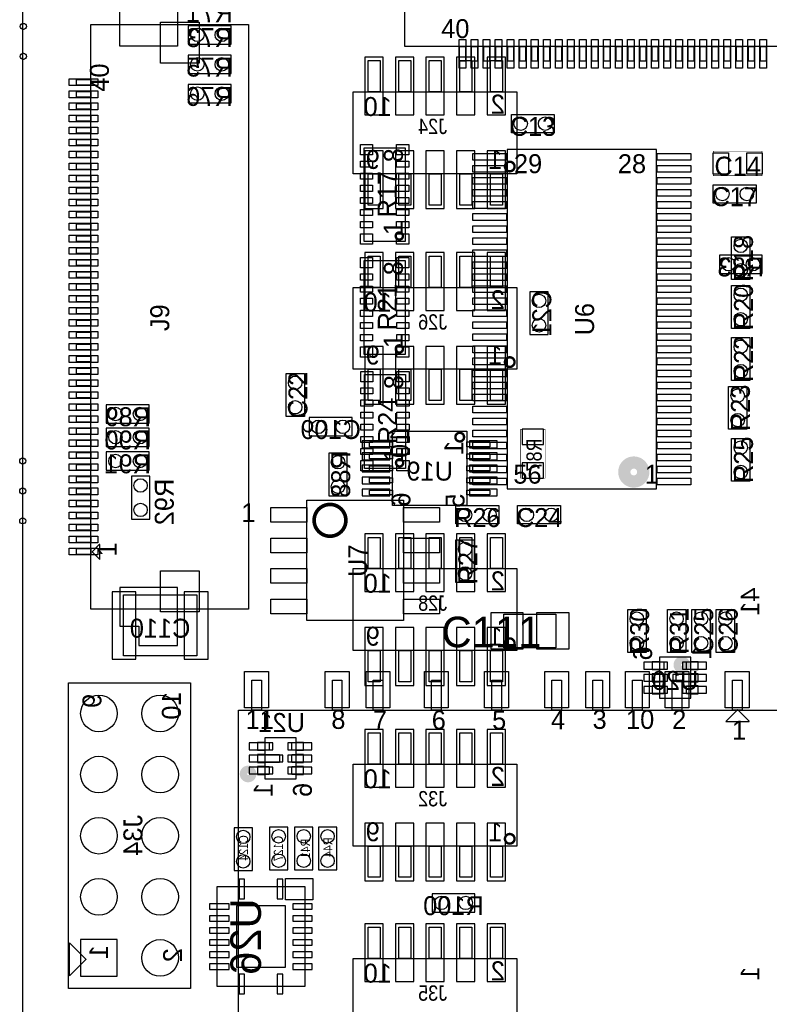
# Model space of a CAD drawing. Extents: x -51 to 4884, y -309 to 4232.
# Tile 2 of 7: x -5 to 1222, y 784 to 2395. Entities that reach past the tile are written whole.
import ezdxf
from ezdxf.enums import TextEntityAlignment as Align

# ---------------------------------------------------------------- set-up
doc = ezdxf.new("R2010")
doc.units = 0
for name, color, linetype in [('BG_OUTLINE', 2, 'CONTINUOUS'), ('PG_ASSEMBLY_BOTTOM', 3, 'CONTINUOUS'), ('PG_ASSEMBLY_TOP', 4, 'CONTINUOUS'), ('PIN_BOTTOM', 6, 'CONTINUOUS'), ('PIN_TOP', 5, 'CONTINUOUS'), ('RD_ASSEMBLY_BOTTOM', 7, 'CONTINUOUS'), ('RD_ASSEMBLY_TOP', 8, 'CONTINUOUS')]:
    doc.layers.add(name, color=color, linetype=linetype)

msp = doc.modelspace()

# ---------------------------------------------------------------- linework, layer by layer
at = {"layer": 'BG_OUTLINE'}
msp.add_lwpolyline([(0, 0), (4724.41, 0), (4724.41, 4133.86), (0, 4133.86)], close=True, dxfattribs=at)
at = {"layer": 'PG_ASSEMBLY_BOTTOM'}
for points in [[(341.04, 2385.33), (271.04, 2385.33), (271.04, 2355.33), (341.04, 2355.33)], [(341.02, 2337.02), (271.02, 2337.02), (271.02, 2307.02), (341.02, 2307.02)], [(585.04, 2276.93), (565.35, 2276.93), (565.35, 2328.11), (585.04, 2328.11)], [(635.04, 2276.93), (615.35, 2276.93), (615.35, 2328.11), (635.04, 2328.11)], [(685.04, 2276.93), (665.35, 2276.93), (665.35, 2328.11), (685.04, 2328.11)], [(735.04, 2276.93), (715.35, 2276.93), (715.35, 2328.11), (735.04, 2328.11)], [(785.04, 2276.93), (765.35, 2276.93), (765.35, 2328.11), (785.04, 2328.11)], [(271.02, 2259.02), (341.02, 2259.02), (341.02, 2289.02), (271.02, 2289.02)], [(808.86, 2143.07), (541.14, 2143.07), (541.14, 2276.93), (808.86, 2276.93)], [(585.04, 2091.89), (565.35, 2091.89), (565.35, 2143.07), (585.04, 2143.07)], [(635.04, 2091.89), (615.35, 2091.89), (615.35, 2143.07), (635.04, 2143.07)], [(685.04, 2091.89), (665.35, 2091.89), (665.35, 2143.07), (685.04, 2143.07)], [(735.04, 2091.89), (715.35, 2091.89), (715.35, 2143.07), (735.04, 2143.07)], [(785.04, 2091.89), (765.35, 2091.89), (765.35, 2143.07), (785.04, 2143.07)], [(585.04, 1956.93), (565.35, 1956.93), (565.35, 2008.11), (585.04, 2008.11)], [(635.04, 1956.93), (615.35, 1956.93), (615.35, 2008.11), (635.04, 2008.11)], [(685.04, 1956.93), (665.35, 1956.93), (665.35, 2008.11), (685.04, 2008.11)], [(735.04, 1956.93), (715.35, 1956.93), (715.35, 2008.11), (735.04, 2008.11)], [(785.04, 1956.93), (765.35, 1956.93), (765.35, 2008.11), (785.04, 2008.11)], [(1210, 2010), (1140, 2010), (1140, 1980), (1210, 1980)], [(808.86, 1823.07), (541.14, 1823.07), (541.14, 1956.93), (808.86, 1956.93)], [(860, 1880), (860, 1950), (830, 1950), (830, 1880)], [(585.04, 1771.89), (565.35, 1771.89), (565.35, 1823.07), (585.04, 1823.07)], [(635.04, 1771.89), (615.35, 1771.89), (615.35, 1823.07), (635.04, 1823.07)], [(685.04, 1771.89), (665.35, 1771.89), (665.35, 1823.07), (685.04, 1823.07)], [(735.04, 1771.89), (715.35, 1771.89), (715.35, 1823.07), (735.04, 1823.07)], [(785.04, 1771.89), (765.35, 1771.89), (765.35, 1823.07), (785.04, 1823.07)], [(207, 1765), (137, 1765), (137, 1735), (207, 1735)], [(469, 1714), (539, 1714), (539, 1744), (469, 1744)], [(207, 1727), (137, 1727), (137, 1697), (207, 1697)], [(727.02, 1722.02), (727.02, 1599.98), (604.98, 1599.98), (604.98, 1722.02)], [(604.98, 1704.31), (604.98, 1696.43), (567.57, 1696.43), (567.57, 1704.31)], [(764.43, 1704.31), (764.43, 1696.43), (727.02, 1696.43), (727.02, 1704.31)], [(136.98, 1657.98), (206.98, 1657.98), (206.98, 1687.98), (136.98, 1687.98)], [(531, 1616), (531, 1686), (501, 1686), (501, 1616)], [(604.98, 1684.62), (604.98, 1676.75), (567.57, 1676.75), (567.57, 1684.62)], [(764.43, 1684.62), (764.43, 1676.75), (727.02, 1676.75), (727.02, 1684.62)], [(604.98, 1664.94), (604.98, 1657.06), (567.57, 1657.06), (567.57, 1664.94)], [(764.43, 1664.94), (764.43, 1657.06), (727.02, 1657.06), (727.02, 1664.94)], [(208, 1578), (208, 1648), (178, 1648), (178, 1578)], [(604.98, 1645.25), (604.98, 1637.38), (567.57, 1637.38), (567.57, 1645.25)], [(764.43, 1645.25), (764.43, 1637.38), (727.02, 1637.38), (727.02, 1645.25)], [(604.98, 1625.57), (604.98, 1617.69), (567.57, 1617.69), (567.57, 1625.57)], [(764.43, 1625.57), (764.43, 1617.69), (727.02, 1617.69), (727.02, 1625.57)], [(585.04, 1496.93), (565.35, 1496.93), (565.35, 1548.11), (585.04, 1548.11)], [(635.04, 1496.93), (615.35, 1496.93), (615.35, 1548.11), (635.04, 1548.11)], [(685.04, 1496.93), (665.35, 1496.93), (665.35, 1548.11), (685.04, 1548.11)], [(735.04, 1496.93), (715.35, 1496.93), (715.35, 1548.11), (735.04, 1548.11)], [(785.04, 1496.93), (765.35, 1496.93), (765.35, 1548.11), (785.04, 1548.11)], [(808.86, 1363.07), (541.14, 1363.07), (541.14, 1496.93), (808.86, 1496.93)], [(285.02, 1354.02), (165.02, 1354.02), (165.02, 1454.02), (285.02, 1454.02)], [(585.04, 1311.89), (565.35, 1311.89), (565.35, 1363.07), (585.04, 1363.07)], [(635.04, 1311.89), (615.35, 1311.89), (615.35, 1363.07), (635.04, 1363.07)], [(685.04, 1311.89), (665.35, 1311.89), (665.35, 1363.07), (685.04, 1363.07)], [(735.04, 1311.89), (715.35, 1311.89), (715.35, 1363.07), (735.04, 1363.07)], [(785.04, 1311.89), (765.35, 1311.89), (765.35, 1363.07), (785.04, 1363.07)], [(1042, 1352), (1042, 1285), (1093.2, 1285), (1093.2, 1352)], [(75, 810), (75, 1310), (275, 1310), (275, 810)], [(585.04, 1176.93), (565.35, 1176.93), (565.35, 1228.11), (585.04, 1228.11)], [(635.04, 1176.93), (615.35, 1176.93), (615.35, 1228.11), (635.04, 1228.11)], [(685.04, 1176.93), (665.35, 1176.93), (665.35, 1228.11), (685.04, 1228.11)], [(735.04, 1176.93), (715.35, 1176.93), (715.35, 1228.11), (735.04, 1228.11)], [(785.04, 1176.93), (765.35, 1176.93), (765.35, 1228.11), (785.04, 1228.11)], [(447.4, 1153), (447.4, 1220), (396.2, 1220), (396.2, 1153)], [(808.86, 1043.07), (541.14, 1043.07), (541.14, 1176.93), (808.86, 1176.93)], [(346, 1073), (346, 1003), (376, 1003), (376, 1073)], [(404, 1074), (404, 1004), (434, 1004), (434, 1074)], [(475, 1004), (475, 1074), (445, 1074), (445, 1004)], [(484, 1074), (484, 1004), (514, 1004), (514, 1074)], [(585.04, 991.89), (565.35, 991.89), (565.35, 1043.07), (585.04, 1043.07)], [(635.04, 991.89), (615.35, 991.89), (615.35, 1043.07), (635.04, 1043.07)], [(685.04, 991.89), (665.35, 991.89), (665.35, 1043.07), (685.04, 1043.07)], [(735.04, 991.89), (715.35, 991.89), (715.35, 1043.07), (735.04, 1043.07)], [(785.04, 991.89), (765.35, 991.89), (765.35, 1043.07), (785.04, 1043.07)], [(430, 990), (475, 990), (475, 955), (430, 955)], [(461.85, 976.69), (461.85, 813.31), (318.15, 813.31), (318.15, 976.69)], [(670, 935), (740, 935), (740, 965), (670, 965)], [(585.04, 858.93), (565.35, 858.93), (565.35, 910.11), (585.04, 910.11)], [(635.04, 858.93), (615.35, 858.93), (615.35, 910.11), (635.04, 910.11)], [(685.04, 858.93), (665.35, 858.93), (665.35, 910.11), (685.04, 910.11)], [(735.04, 858.93), (715.35, 858.93), (715.35, 910.11), (735.04, 910.11)], [(785.04, 858.93), (765.35, 858.93), (765.35, 910.11), (785.04, 910.11)], [(76.74, 830.95), (76.74, 884.73), (103.3, 858.17), (103.3, 857.51)], [(808.86, 725.07), (541.14, 725.07), (541.14, 858.93), (808.86, 858.93)]]:
    msp.add_lwpolyline(points, close=True, dxfattribs=at)
for points, const_width in [([(804.92, 2154.88, 1), (789.17, 2154.88, 1)], 3.94), ([(804.92, 1834.88, 1), (789.17, 1834.88, 1)], 3.94), ([(722.3, 1712.18, 1), (708.13, 1712.18, 1)], 3.94), ([(804.92, 1374.88, 1), (789.17, 1374.88, 1)], 3.94), ([(1085.6, 1336.5, 1), (1071.6, 1342.5, 1)], 12), ([(376.62, 1161, 1), (361.38, 1161, 1)], 12), ([(804.92, 1054.88, 1), (789.17, 1054.88, 1)], 3.94)]:
    msp.add_lwpolyline(points, format="xyb", close=True, dxfattribs=dict(at, const_width=const_width))
at = {"layer": 'PG_ASSEMBLY_BOTTOM', "const_width": 1}
msp.add_lwpolyline([(815, 1725), (815, 1645), (855, 1645), (855, 1725)], close=True, dxfattribs=at)
at = {"layer": 'PG_ASSEMBLY_BOTTOM'}
for points in [[(1042, 1344.68), (1049, 1344.68), (1049, 1331.68), (1042, 1331.68)], [(1093.2, 1331.68), (1086.2, 1331.68), (1086.2, 1344.68), (1093.2, 1344.68)], [(1042, 1325), (1049, 1325), (1049, 1312), (1042, 1312)], [(1093.2, 1312), (1069.2, 1312), (1069.2, 1325), (1093.2, 1325)], [(1042, 1305.32), (1049, 1305.32), (1049, 1292.32), (1042, 1292.32)], [(1093.2, 1292.32), (1086.2, 1292.32), (1086.2, 1305.32), (1093.2, 1305.32)], [(396.2, 1212.68), (403.2, 1212.68), (403.2, 1199.68), (396.2, 1199.68)], [(447.4, 1199.68), (440.4, 1199.68), (440.4, 1212.68), (447.4, 1212.68)], [(396.2, 1193), (420.2, 1193), (420.2, 1180), (396.2, 1180)], [(447.4, 1180), (440.4, 1180), (440.4, 1193), (447.4, 1193)], [(396.2, 1173.32), (403.2, 1173.32), (403.2, 1160.32), (396.2, 1160.32)], [(447.4, 1160.32), (440.4, 1160.32), (440.4, 1173.32), (447.4, 1173.32)]]:
    msp.add_lwpolyline(points, dxfattribs=at)
at = {"layer": 'PG_ASSEMBLY_TOP'}
for points in [[(1581.97, 2609.01), (1581.97, 2351.13), (625.27, 2351.13), (625.27, 2609.01)], [(369.59, 1430.51), (111.71, 1430.51), (111.71, 2387.21), (369.59, 2387.21)], [(724.49, 2351.13), (724.49, 2327.51), (715.04, 2327.51), (715.04, 2351.13)], [(744.17, 2351.13), (744.17, 2327.51), (734.72, 2327.51), (734.72, 2351.13)], [(763.86, 2351.13), (763.86, 2327.51), (754.41, 2327.51), (754.41, 2351.13)], [(783.54, 2351.13), (783.54, 2327.51), (774.09, 2327.51), (774.09, 2351.13)], [(803.23, 2351.13), (803.23, 2327.51), (793.78, 2327.51), (793.78, 2351.13)], [(822.91, 2351.13), (822.91, 2327.51), (813.46, 2327.51), (813.46, 2351.13)], [(842.6, 2351.13), (842.6, 2327.51), (833.15, 2327.51), (833.15, 2351.13)], [(862.28, 2351.13), (862.28, 2327.51), (852.83, 2327.51), (852.83, 2351.13)], [(881.97, 2351.13), (881.97, 2327.51), (872.52, 2327.51), (872.52, 2351.13)], [(901.65, 2351.13), (901.65, 2327.51), (892.2, 2327.51), (892.2, 2351.13)], [(921.34, 2351.13), (921.34, 2327.51), (911.89, 2327.51), (911.89, 2351.13)], [(941.02, 2351.13), (941.02, 2327.51), (931.57, 2327.51), (931.57, 2351.13)], [(960.71, 2351.13), (960.71, 2327.51), (951.26, 2327.51), (951.26, 2351.13)], [(980.39, 2351.13), (980.39, 2327.51), (970.94, 2327.51), (970.94, 2351.13)], [(1000.08, 2351.13), (1000.08, 2327.51), (990.63, 2327.51), (990.63, 2351.13)], [(1019.76, 2351.13), (1019.76, 2327.51), (1010.31, 2327.51), (1010.31, 2351.13)], [(1039.45, 2351.13), (1039.45, 2327.51), (1030, 2327.51), (1030, 2351.13)], [(1059.13, 2351.13), (1059.13, 2327.51), (1049.68, 2327.51), (1049.68, 2351.13)], [(1078.82, 2351.13), (1078.82, 2327.51), (1069.37, 2327.51), (1069.37, 2351.13)], [(1098.5, 2351.13), (1098.5, 2327.51), (1089.05, 2327.51), (1089.05, 2351.13)], [(1118.19, 2351.13), (1118.19, 2327.51), (1108.74, 2327.51), (1108.74, 2351.13)], [(1137.87, 2351.13), (1137.87, 2327.51), (1128.42, 2327.51), (1128.42, 2351.13)], [(1157.56, 2351.13), (1157.56, 2327.51), (1148.11, 2327.51), (1148.11, 2351.13)], [(1177.24, 2351.13), (1177.24, 2327.51), (1167.79, 2327.51), (1167.79, 2351.13)], [(1196.93, 2351.13), (1196.93, 2327.51), (1187.48, 2327.51), (1187.48, 2351.13)], [(1216.61, 2351.13), (1216.61, 2327.51), (1207.16, 2327.51), (1207.16, 2351.13)], [(111.71, 2287.99), (88.09, 2287.99), (88.09, 2297.44), (111.71, 2297.44)], [(111.71, 2268.31), (88.09, 2268.31), (88.09, 2277.76), (111.71, 2277.76)], [(111.71, 2248.62), (88.09, 2248.62), (88.09, 2258.07), (111.71, 2258.07)], [(870, 2210), (800, 2210), (800, 2240), (870, 2240)], [(111.71, 2228.94), (88.09, 2228.94), (88.09, 2238.39), (111.71, 2238.39)], [(111.71, 2209.25), (88.09, 2209.25), (88.09, 2218.7), (111.71, 2218.7)], [(111.71, 2189.57), (88.09, 2189.57), (88.09, 2199.02), (111.71, 2199.02)], [(111.71, 2169.88), (88.09, 2169.88), (88.09, 2179.33), (111.71, 2179.33)], [(625.8, 2032.14), (558.88, 2032.14), (558.88, 2185.68), (625.8, 2185.68)], [(1037.05, 2182.55), (792.95, 2182.55), (792.95, 1627.45), (1037.05, 1627.45)], [(111.71, 2150.2), (88.09, 2150.2), (88.09, 2159.65), (111.71, 2159.65)], [(111.71, 2130.51), (88.09, 2130.51), (88.09, 2139.96), (111.71, 2139.96)], [(111.71, 2110.83), (88.09, 2110.83), (88.09, 2120.28), (111.71, 2120.28)], [(1200, 2095), (1130, 2095), (1130, 2125), (1200, 2125)], [(111.71, 2091.14), (88.09, 2091.14), (88.09, 2100.59), (111.71, 2100.59)], [(111.71, 2071.46), (88.09, 2071.46), (88.09, 2080.91), (111.71, 2080.91)], [(111.71, 2051.77), (88.09, 2051.77), (88.09, 2061.22), (111.71, 2061.22)], [(111.71, 2032.09), (88.09, 2032.09), (88.09, 2041.54), (111.71, 2041.54)], [(1190, 2040), (1190, 1970), (1160, 1970), (1160, 2040)], [(111.71, 2012.4), (88.09, 2012.4), (88.09, 2021.85), (111.71, 2021.85)], [(111.71, 1992.72), (88.09, 1992.72), (88.09, 2002.17), (111.71, 2002.17)], [(625.86, 1847.37), (558.94, 1847.37), (558.94, 2000.91), (625.86, 2000.91)], [(111.71, 1973.03), (88.09, 1973.03), (88.09, 1982.48), (111.71, 1982.48)], [(111.71, 1953.35), (88.09, 1953.35), (88.09, 1962.8), (111.71, 1962.8)], [(1190, 1960), (1190, 1890), (1160, 1890), (1160, 1960)], [(111.71, 1933.66), (88.09, 1933.66), (88.09, 1943.11), (111.71, 1943.11)], [(111.71, 1913.98), (88.09, 1913.98), (88.09, 1923.43), (111.71, 1923.43)], [(111.71, 1894.29), (88.09, 1894.29), (88.09, 1903.74), (111.71, 1903.74)], [(111.71, 1874.61), (88.09, 1874.61), (88.09, 1884.06), (111.71, 1884.06)], [(1190, 1875), (1190, 1805), (1160, 1805), (1160, 1875)], [(111.71, 1854.92), (88.09, 1854.92), (88.09, 1864.37), (111.71, 1864.37)], [(111.71, 1835.24), (88.09, 1835.24), (88.09, 1844.69), (111.71, 1844.69)], [(111.71, 1815.55), (88.09, 1815.55), (88.09, 1825), (111.71, 1825)], [(111.71, 1795.87), (88.09, 1795.87), (88.09, 1805.32), (111.71, 1805.32)], [(461, 1816), (461, 1746), (431, 1746), (431, 1816)], [(626.34, 1661.01), (559.42, 1661.01), (559.42, 1814.55), (626.34, 1814.55)], [(1185, 1795), (1185, 1725), (1155, 1725), (1155, 1795)], [(111.71, 1776.18), (88.09, 1776.18), (88.09, 1785.63), (111.71, 1785.63)], [(111.71, 1756.5), (88.09, 1756.5), (88.09, 1765.95), (111.71, 1765.95)], [(111.71, 1736.81), (88.09, 1736.81), (88.09, 1746.26), (111.71, 1746.26)], [(111.71, 1717.13), (88.09, 1717.13), (88.09, 1726.58), (111.71, 1726.58)], [(1190, 1710), (1190, 1640), (1160, 1640), (1160, 1710)], [(111.71, 1697.44), (88.09, 1697.44), (88.09, 1706.89), (111.71, 1706.89)], [(111.71, 1677.76), (88.09, 1677.76), (88.09, 1687.21), (111.71, 1687.21)], [(111.71, 1658.07), (88.09, 1658.07), (88.09, 1667.52), (111.71, 1667.52)], [(111.71, 1638.39), (88.09, 1638.39), (88.09, 1647.84), (111.71, 1647.84)], [(111.71, 1618.7), (88.09, 1618.7), (88.09, 1628.15), (111.71, 1628.15)], [(111.71, 1599.02), (88.09, 1599.02), (88.09, 1608.47), (111.71, 1608.47)], [(465, 1412), (465, 1609), (623, 1609), (623, 1412)], [(779, 1570), (709, 1570), (709, 1600), (779, 1600)], [(880, 1570), (810, 1570), (810, 1600), (880, 1600)], [(111.71, 1579.33), (88.09, 1579.33), (88.09, 1588.78), (111.71, 1588.78)], [(111.71, 1559.65), (88.09, 1559.65), (88.09, 1569.1), (111.71, 1569.1)], [(111.71, 1539.96), (88.09, 1539.96), (88.09, 1549.41), (111.71, 1549.41)], [(126.28, 1512.01), (126.28, 1536.42), (125.49, 1536.42), (113.68, 1524.61)], [(739, 1544), (739, 1474), (709, 1474), (709, 1544)], [(111.71, 1520.28), (88.09, 1520.28), (88.09, 1529.73), (111.71, 1529.73)], [(872.5, 1367.5), (787.5, 1367.5), (787.5, 1422.5), (872.5, 1422.5)], [(990, 1360), (990, 1430), (1020, 1430), (1020, 1360)], [(1055, 1360), (1055, 1430), (1085, 1430), (1085, 1360)], [(1095, 1360), (1095, 1430), (1125, 1430), (1125, 1360)], [(1135, 1360), (1135, 1430), (1165, 1430), (1165, 1360)], [(374.93, 1265.47), (374.93, 1314.68), (390.68, 1314.68), (390.68, 1265.47)], [(506.82, 1265.47), (506.82, 1314.68), (522.57, 1314.68), (522.57, 1265.47)], [(573.75, 1265.47), (573.75, 1314.68), (589.49, 1314.68), (589.49, 1265.47)], [(669.22, 1265.47), (669.22, 1314.68), (684.97, 1314.68), (684.97, 1265.47)], [(767.64, 1265.47), (767.64, 1314.68), (783.39, 1314.68), (783.39, 1265.47)], [(866.07, 1265.47), (866.07, 1314.68), (881.82, 1314.68), (881.82, 1265.47)], [(933, 1265.47), (933, 1314.68), (948.75, 1314.68), (948.75, 1265.47)], [(997.96, 1265.47), (997.96, 1314.68), (1013.71, 1314.68), (1013.71, 1265.47)], [(1062.92, 1265.47), (1062.92, 1314.68), (1078.67, 1314.68), (1078.67, 1265.47)], [(1161.35, 1265.47), (1161.35, 1314.68), (1177.09, 1314.68), (1177.09, 1265.47)], [(353.27, 123.74), (353.27, 1265.47), (1475.32, 1265.47), (1475.32, 123.74)], [(1150.44, 1246.73), (1188.59, 1246.73), (1188.59, 1247.6), (1170.36, 1265.83), (1169.53, 1265.83)]]:
    msp.add_lwpolyline(points, close=True, dxfattribs=at)
at = {"layer": 'PG_ASSEMBLY_TOP', "const_width": 1}
msp.add_lwpolyline([(1210, 2140), (1130, 2140), (1130, 2180), (1210, 2180)], close=True, dxfattribs=at)
at = {"layer": 'PG_ASSEMBLY_TOP'}
for points, const_width in [([(611.63, 2044.74, 1), (621.08, 2037.65, 1)], 3.94), ([(611.69, 1859.97, 1), (621.14, 1852.88, 1)], 3.94), ([(612.17, 1673.61, 1), (621.62, 1666.52, 1)], 3.94), ([(996, 1670, 1), (1004, 1640, 1)], 20), ([(529, 1576, 1), (477, 1576, 1)], 6)]:
    msp.add_lwpolyline(points, format="xyb", close=True, dxfattribs=dict(at, const_width=const_width))
at = {"layer": 'PIN_BOTTOM'}
for points in [[(590, 2239.52), (590, 2334.02), (560, 2334.02), (560, 2239.52)], [(640, 2239.52), (640, 2334.02), (610, 2334.02), (610, 2239.52)], [(690, 2239.52), (690, 2334.02), (660, 2334.02), (660, 2239.52)], [(740, 2239.52), (740, 2334.02), (710, 2334.02), (710, 2239.52)], [(790, 2239.52), (790, 2334.02), (760, 2334.02), (760, 2239.52)], [(590, 2085.98), (590, 2180.48), (560, 2180.48), (560, 2085.98)], [(640, 2085.98), (640, 2180.48), (610, 2180.48), (610, 2085.98)], [(690, 2085.98), (690, 2180.48), (660, 2180.48), (660, 2085.98)], [(740, 2085.98), (740, 2180.48), (710, 2180.48), (710, 2085.98)], [(790, 2085.98), (790, 2180.48), (760, 2180.48), (760, 2085.98)], [(590, 1919.52), (590, 2014.02), (560, 2014.02), (560, 1919.52)], [(640, 1919.52), (640, 2014.02), (610, 2014.02), (610, 1919.52)], [(690, 1919.52), (690, 2014.02), (660, 2014.02), (660, 1919.52)], [(740, 1919.52), (740, 2014.02), (710, 2014.02), (710, 1919.52)], [(790, 1919.52), (790, 2014.02), (760, 2014.02), (760, 1919.52)], [(590, 1765.98), (590, 1860.48), (560, 1860.48), (560, 1765.98)], [(640, 1765.98), (640, 1860.48), (610, 1860.48), (610, 1765.98)], [(690, 1765.98), (690, 1860.48), (660, 1860.48), (660, 1765.98)], [(740, 1765.98), (740, 1860.48), (710, 1860.48), (710, 1765.98)], [(790, 1765.98), (790, 1860.48), (760, 1860.48), (760, 1765.98)], [(817.5, 1700), (852.5, 1700), (852.5, 1725), (817.5, 1725)], [(600.63, 1705.87), (555.63, 1705.87), (555.63, 1694.87), (600.63, 1694.87)], [(776.37, 1705.87), (731.37, 1705.87), (731.37, 1694.87), (776.37, 1694.87)], [(600.63, 1686.19), (555.63, 1686.19), (555.63, 1675.19), (600.63, 1675.19)], [(776.37, 1686.19), (731.37, 1686.19), (731.37, 1675.19), (776.37, 1675.19)], [(600.63, 1666.5), (555.63, 1666.5), (555.63, 1655.5), (600.63, 1655.5)], [(776.37, 1666.5), (731.37, 1666.5), (731.37, 1655.5), (776.37, 1655.5)], [(817.5, 1645), (852.5, 1645), (852.5, 1670), (817.5, 1670)], [(600.63, 1646.81), (555.63, 1646.81), (555.63, 1635.81), (600.63, 1635.81)], [(776.37, 1646.81), (731.37, 1646.81), (731.37, 1635.81), (776.37, 1635.81)], [(600.63, 1627.13), (555.63, 1627.13), (555.63, 1616.13), (600.63, 1616.13)], [(776.37, 1627.13), (731.37, 1627.13), (731.37, 1616.13), (776.37, 1616.13)], [(590, 1459.52), (590, 1554.02), (560, 1554.02), (560, 1459.52)], [(640, 1459.52), (640, 1554.02), (610, 1554.02), (610, 1459.52)], [(690, 1459.52), (690, 1554.02), (660, 1554.02), (660, 1459.52)], [(740, 1459.52), (740, 1554.02), (710, 1554.02), (710, 1459.52)], [(790, 1459.52), (790, 1554.02), (760, 1554.02), (760, 1459.52)], [(185.52, 1349.02), (185.52, 1459.02), (146.52, 1459.02), (146.52, 1349.02)], [(303.52, 1349.02), (303.52, 1459.02), (264.52, 1459.02), (264.52, 1349.02)], [(590, 1305.98), (590, 1400.48), (560, 1400.48), (560, 1305.98)], [(640, 1305.98), (640, 1400.48), (610, 1400.48), (610, 1305.98)], [(690, 1305.98), (690, 1400.48), (660, 1400.48), (660, 1305.98)], [(740, 1305.98), (740, 1400.48), (710, 1400.48), (710, 1305.98)], [(790, 1305.98), (790, 1400.48), (760, 1400.48), (760, 1305.98)], [(1055.4, 1343.68), (1016.4, 1343.68), (1016.4, 1332.68), (1055.4, 1332.68)], [(1118.8, 1343.68), (1079.8, 1343.68), (1079.8, 1332.68), (1118.8, 1332.68)], [(1055.4, 1324), (1016.4, 1324), (1016.4, 1313), (1055.4, 1313)], [(1118.8, 1324), (1063.8, 1324), (1063.8, 1313), (1118.8, 1313)], [(1055.4, 1304.32), (1016.4, 1304.32), (1016.4, 1293.32), (1055.4, 1293.32)], [(1118.8, 1304.32), (1079.8, 1304.32), (1079.8, 1293.32), (1118.8, 1293.32)], [(590, 1139.52), (590, 1234.02), (560, 1234.02), (560, 1139.52)], [(640, 1139.52), (640, 1234.02), (610, 1234.02), (610, 1139.52)], [(690, 1139.52), (690, 1234.02), (660, 1234.02), (660, 1139.52)], [(740, 1139.52), (740, 1234.02), (710, 1234.02), (710, 1139.52)], [(790, 1139.52), (790, 1234.02), (760, 1234.02), (760, 1139.52)], [(370.6, 1200.68), (409.6, 1200.68), (409.6, 1211.68), (370.6, 1211.68)], [(434, 1200.68), (473, 1200.68), (473, 1211.68), (434, 1211.68)], [(370.6, 1181), (425.6, 1181), (425.6, 1192), (370.6, 1192)], [(434, 1181), (473, 1181), (473, 1192), (434, 1192)], [(370.6, 1161.32), (409.6, 1161.32), (409.6, 1172.32), (370.6, 1172.32)], [(434, 1161.32), (473, 1161.32), (473, 1172.32), (434, 1172.32)], [(590, 985.98), (590, 1080.48), (560, 1080.48), (560, 985.98)], [(640, 985.98), (640, 1080.48), (610, 1080.48), (610, 985.98)], [(690, 985.98), (690, 1080.48), (660, 1080.48), (660, 985.98)], [(740, 985.98), (740, 1080.48), (710, 1080.48), (710, 985.98)], [(790, 985.98), (790, 1080.48), (760, 1080.48), (760, 985.98)], [(363.25, 988.76), (354.25, 988.76), (354.25, 956.76), (363.25, 956.76)], [(425.75, 988.76), (416.75, 988.76), (416.75, 956.76), (425.75, 956.76)], [(338.09, 939.71), (338.09, 948.71), (306.09, 948.71), (306.09, 939.71)], [(430, 945), (350, 945), (350, 845), (430, 845)], [(473.91, 939.71), (473.91, 948.71), (441.91, 948.71), (441.91, 939.71)], [(338.09, 920.03), (338.09, 929.03), (306.09, 929.03), (306.09, 920.03)], [(473.91, 920.03), (473.91, 929.03), (441.91, 929.03), (441.91, 920.03)], [(338.09, 900.34), (338.09, 909.34), (306.09, 909.34), (306.09, 900.34)], [(473.91, 900.34), (473.91, 909.34), (441.91, 909.34), (441.91, 900.34)], [(590, 821.52), (590, 916.02), (560, 916.02), (560, 821.52)], [(640, 821.52), (640, 916.02), (610, 916.02), (610, 821.52)], [(690, 821.52), (690, 916.02), (660, 916.02), (660, 821.52)], [(740, 821.52), (740, 916.02), (710, 916.02), (710, 821.52)], [(790, 821.52), (790, 916.02), (760, 916.02), (760, 821.52)], [(95, 830), (155, 830), (155, 890), (95, 890)], [(338.09, 880.66), (338.09, 889.66), (306.09, 889.66), (306.09, 880.66)], [(473.91, 880.66), (473.91, 889.66), (441.91, 889.66), (441.91, 880.66)], [(338.09, 860.97), (338.09, 869.97), (306.09, 869.97), (306.09, 860.97)], [(473.91, 860.97), (473.91, 869.97), (441.91, 869.97), (441.91, 860.97)], [(338.09, 841.29), (338.09, 850.29), (306.09, 850.29), (306.09, 841.29)], [(473.91, 841.29), (473.91, 850.29), (441.91, 850.29), (441.91, 841.29)], [(363.25, 833.24), (354.25, 833.24), (354.25, 801.24), (363.25, 801.24)], [(425.75, 833.24), (416.75, 833.24), (416.75, 801.24), (425.75, 801.24)]]:
    msp.add_lwpolyline(points, close=True, dxfattribs=at)
for centre, radius in [((1.3, 2384.14), 5), ((286.04, 2370.33), 11), ((326.04, 2370.33), 11), ((1.3, 2335.14), 5), ((286.02, 2322.02), 11), ((326.02, 2322.02), 11), ((286.02, 2274.02), 11), ((326.02, 2274.02), 11), ((1155, 1995), 11), ((1195, 1995), 11), ((845, 1935), 11), ((845, 1895), 11), ((152, 1750), 11), ((192, 1750), 11), ((484, 1729), 11), ((524, 1729), 11), ((152, 1712), 11), ((192, 1712), 11), ((0.3, 1673.14), 5), ((151.98, 1672.98), 11), ((191.98, 1672.98), 11), ((516, 1671), 11), ((193, 1633), 11), ((0.3, 1624.14), 5), ((516, 1631), 11), ((193, 1593), 11), ((0.3, 1575.14), 5), ((125, 1260), 30), ((225, 1260), 30), ((125, 1160), 30), ((225, 1160), 30), ((125, 1060), 30), ((225, 1060), 30), ((361, 1058), 11), ((419, 1059), 11), ((460, 1059), 11), ((499, 1059), 11), ((361, 1018), 11), ((419, 1019), 11), ((460, 1019), 11), ((499, 1019), 11), ((125, 960), 30), ((225, 960), 30), ((685, 950), 11), ((725, 950), 11), ((225, 860), 30)]:
    msp.add_circle(centre, radius, dxfattribs=at)
at = {"layer": 'PIN_TOP'}
for points in [[(158.96, 2351.78), (158.96, 2414.77), (190.45, 2414.77), (190.45, 2446.26), (253.44, 2446.26), (253.44, 2351.78)], [(288.88, 2324.18), (225.88, 2324.18), (225.88, 2391.18), (288.88, 2391.18)], [(725.26, 2362.82), (725.26, 2315.82), (714.26, 2315.82), (714.26, 2362.82)], [(744.95, 2362.82), (744.95, 2315.82), (733.95, 2315.82), (733.95, 2362.82)], [(764.63, 2362.82), (764.63, 2315.82), (753.63, 2315.82), (753.63, 2362.82)], [(784.32, 2362.82), (784.32, 2315.82), (773.32, 2315.82), (773.32, 2362.82)], [(804, 2362.82), (804, 2315.82), (793, 2315.82), (793, 2362.82)], [(823.69, 2362.82), (823.69, 2315.82), (812.69, 2315.82), (812.69, 2362.82)], [(843.37, 2362.82), (843.37, 2315.82), (832.37, 2315.82), (832.37, 2362.82)], [(863.06, 2362.82), (863.06, 2315.82), (852.06, 2315.82), (852.06, 2362.82)], [(882.74, 2362.82), (882.74, 2315.82), (871.74, 2315.82), (871.74, 2362.82)], [(902.43, 2362.82), (902.43, 2315.82), (891.43, 2315.82), (891.43, 2362.82)], [(922.11, 2362.82), (922.11, 2315.82), (911.11, 2315.82), (911.11, 2362.82)], [(941.8, 2362.82), (941.8, 2315.82), (930.8, 2315.82), (930.8, 2362.82)], [(961.48, 2362.82), (961.48, 2315.82), (950.48, 2315.82), (950.48, 2362.82)], [(981.17, 2362.82), (981.17, 2315.82), (970.17, 2315.82), (970.17, 2362.82)], [(1000.85, 2362.82), (1000.85, 2315.82), (989.85, 2315.82), (989.85, 2362.82)], [(1020.54, 2362.82), (1020.54, 2315.82), (1009.54, 2315.82), (1009.54, 2362.82)], [(1040.22, 2362.82), (1040.22, 2315.82), (1029.22, 2315.82), (1029.22, 2362.82)], [(1059.91, 2362.82), (1059.91, 2315.82), (1048.91, 2315.82), (1048.91, 2362.82)], [(1079.59, 2362.82), (1079.59, 2315.82), (1068.59, 2315.82), (1068.59, 2362.82)], [(1099.28, 2362.82), (1099.28, 2315.82), (1088.28, 2315.82), (1088.28, 2362.82)], [(1118.96, 2362.82), (1118.96, 2315.82), (1107.96, 2315.82), (1107.96, 2362.82)], [(1138.65, 2362.82), (1138.65, 2315.82), (1127.65, 2315.82), (1127.65, 2362.82)], [(1158.33, 2362.82), (1158.33, 2315.82), (1147.33, 2315.82), (1147.33, 2362.82)], [(1178.02, 2362.82), (1178.02, 2315.82), (1167.02, 2315.82), (1167.02, 2362.82)], [(1197.7, 2362.82), (1197.7, 2315.82), (1186.7, 2315.82), (1186.7, 2362.82)], [(1217.39, 2362.82), (1217.39, 2315.82), (1206.39, 2315.82), (1206.39, 2362.82)], [(123.4, 2287.22), (76.4, 2287.22), (76.4, 2298.22), (123.4, 2298.22)], [(123.4, 2267.53), (76.4, 2267.53), (76.4, 2278.53), (123.4, 2278.53)], [(123.4, 2247.85), (76.4, 2247.85), (76.4, 2258.85), (123.4, 2258.85)], [(123.4, 2228.16), (76.4, 2228.16), (76.4, 2239.16), (123.4, 2239.16)], [(123.4, 2208.48), (76.4, 2208.48), (76.4, 2219.48), (123.4, 2219.48)], [(123.4, 2188.79), (76.4, 2188.79), (76.4, 2199.79), (123.4, 2199.79)], [(123.4, 2169.11), (76.4, 2169.11), (76.4, 2180.11), (123.4, 2180.11)], [(572.65, 2173.76), (552.65, 2173.76), (552.65, 2190.76), (572.65, 2190.76)], [(612.03, 2190.76), (632.03, 2190.76), (632.03, 2173.76), (612.03, 2173.76)], [(791.5, 2176.18), (791.5, 2165.18), (736.5, 2165.18), (736.5, 2176.18)], [(1093.5, 2176.18), (1093.5, 2165.18), (1038.5, 2165.18), (1038.5, 2176.18)], [(1130, 2142.5), (1130, 2177.5), (1155, 2177.5), (1155, 2142.5)], [(1185, 2142.5), (1185, 2177.5), (1210, 2177.5), (1210, 2142.5)], [(123.4, 2149.42), (76.4, 2149.42), (76.4, 2160.42), (123.4, 2160.42)], [(572.65, 2153.91), (552.65, 2153.91), (552.65, 2163.91), (572.65, 2163.91)], [(632.03, 2153.91), (612.03, 2153.91), (612.03, 2163.91), (632.03, 2163.91)], [(572.65, 2134.07), (552.65, 2134.07), (552.65, 2144.07), (572.65, 2144.07)], [(632.03, 2134.07), (612.03, 2134.07), (612.03, 2144.07), (632.03, 2144.07)], [(791.5, 2156.5), (791.5, 2145.5), (736.5, 2145.5), (736.5, 2156.5)], [(1093.5, 2156.5), (1093.5, 2145.5), (1038.5, 2145.5), (1038.5, 2156.5)], [(123.4, 2129.74), (76.4, 2129.74), (76.4, 2140.74), (123.4, 2140.74)], [(791.5, 2136.82), (791.5, 2125.82), (736.5, 2125.82), (736.5, 2136.82)], [(1093.5, 2136.82), (1093.5, 2125.82), (1038.5, 2125.82), (1038.5, 2136.82)], [(123.4, 2110.05), (76.4, 2110.05), (76.4, 2121.05), (123.4, 2121.05)], [(572.65, 2114.23), (552.65, 2114.23), (552.65, 2124.23), (572.65, 2124.23)], [(632.03, 2114.23), (612.03, 2114.23), (612.03, 2124.23), (632.03, 2124.23)], [(791.5, 2117.14), (791.5, 2106.14), (736.5, 2106.14), (736.5, 2117.14)], [(1093.5, 2117.14), (1093.5, 2106.14), (1038.5, 2106.14), (1038.5, 2117.14)], [(123.4, 2090.37), (76.4, 2090.37), (76.4, 2101.37), (123.4, 2101.37)], [(572.65, 2094.39), (552.65, 2094.39), (552.65, 2104.39), (572.65, 2104.39)], [(632.03, 2094.39), (612.03, 2094.39), (612.03, 2104.39), (632.03, 2104.39)], [(791.5, 2097.46), (791.5, 2086.46), (736.5, 2086.46), (736.5, 2097.46)], [(1093.5, 2097.46), (1093.5, 2086.46), (1038.5, 2086.46), (1038.5, 2097.46)], [(123.4, 2070.68), (76.4, 2070.68), (76.4, 2081.68), (123.4, 2081.68)], [(572.65, 2074.54), (552.65, 2074.54), (552.65, 2084.54), (572.65, 2084.54)], [(632.03, 2074.54), (612.03, 2074.54), (612.03, 2084.54), (632.03, 2084.54)], [(572.65, 2054.7), (552.65, 2054.7), (552.65, 2064.7), (572.65, 2064.7)], [(632.03, 2054.7), (612.03, 2054.7), (612.03, 2064.7), (632.03, 2064.7)], [(791.5, 2077.78), (791.5, 2066.78), (736.5, 2066.78), (736.5, 2077.78)], [(1093.5, 2077.78), (1093.5, 2066.78), (1038.5, 2066.78), (1038.5, 2077.78)], [(123.4, 2051), (76.4, 2051), (76.4, 2062), (123.4, 2062)], [(791.5, 2058.1), (791.5, 2047.1), (736.5, 2047.1), (736.5, 2058.1)], [(1093.5, 2058.1), (1093.5, 2047.1), (1038.5, 2047.1), (1038.5, 2058.1)], [(123.4, 2031.31), (76.4, 2031.31), (76.4, 2042.31), (123.4, 2042.31)], [(572.65, 2027.86), (552.65, 2027.86), (552.65, 2044.86), (572.65, 2044.86)], [(612.03, 2044.86), (632.03, 2044.86), (632.03, 2027.86), (612.03, 2027.86)], [(791.5, 2038.42), (791.5, 2027.42), (736.5, 2027.42), (736.5, 2038.42)], [(1093.5, 2038.42), (1093.5, 2027.42), (1038.5, 2027.42), (1038.5, 2038.42)], [(123.4, 2011.63), (76.4, 2011.63), (76.4, 2022.63), (123.4, 2022.63)], [(791.5, 2018.74), (791.5, 2007.74), (736.5, 2007.74), (736.5, 2018.74)], [(1093.5, 2018.74), (1093.5, 2007.74), (1038.5, 2007.74), (1038.5, 2018.74)], [(123.4, 1991.94), (76.4, 1991.94), (76.4, 2002.94), (123.4, 2002.94)], [(572.71, 1988.99), (552.71, 1988.99), (552.71, 2005.99), (572.71, 2005.99)], [(612.09, 2005.99), (632.09, 2005.99), (632.09, 1988.99), (612.09, 1988.99)], [(791.5, 1999.06), (791.5, 1988.06), (736.5, 1988.06), (736.5, 1999.06)], [(1093.5, 1999.06), (1093.5, 1988.06), (1038.5, 1988.06), (1038.5, 1999.06)], [(123.4, 1972.26), (76.4, 1972.26), (76.4, 1983.26), (123.4, 1983.26)], [(572.71, 1969.14), (552.71, 1969.14), (552.71, 1979.14), (572.71, 1979.14)], [(632.09, 1969.14), (612.09, 1969.14), (612.09, 1979.14), (632.09, 1979.14)], [(791.5, 1979.38), (791.5, 1968.38), (736.5, 1968.38), (736.5, 1979.38)], [(1093.5, 1979.38), (1093.5, 1968.38), (1038.5, 1968.38), (1038.5, 1979.38)], [(123.4, 1952.57), (76.4, 1952.57), (76.4, 1963.57), (123.4, 1963.57)], [(572.71, 1949.3), (552.71, 1949.3), (552.71, 1959.3), (572.71, 1959.3)], [(632.09, 1949.3), (612.09, 1949.3), (612.09, 1959.3), (632.09, 1959.3)], [(791.5, 1959.7), (791.5, 1948.7), (736.5, 1948.7), (736.5, 1959.7)], [(1093.5, 1959.7), (1093.5, 1948.7), (1038.5, 1948.7), (1038.5, 1959.7)], [(123.4, 1932.89), (76.4, 1932.89), (76.4, 1943.89), (123.4, 1943.89)], [(572.71, 1929.46), (552.71, 1929.46), (552.71, 1939.46), (572.71, 1939.46)], [(632.09, 1929.46), (612.09, 1929.46), (612.09, 1939.46), (632.09, 1939.46)], [(791.5, 1940.02), (791.5, 1929.02), (736.5, 1929.02), (736.5, 1940.02)], [(1093.5, 1940.02), (1093.5, 1929.02), (1038.5, 1929.02), (1038.5, 1940.02)], [(123.4, 1913.2), (76.4, 1913.2), (76.4, 1924.2), (123.4, 1924.2)], [(572.71, 1909.62), (552.71, 1909.62), (552.71, 1919.62), (572.71, 1919.62)], [(632.09, 1909.62), (612.09, 1909.62), (612.09, 1919.62), (632.09, 1919.62)], [(791.5, 1920.34), (791.5, 1909.34), (736.5, 1909.34), (736.5, 1920.34)], [(1093.5, 1920.34), (1093.5, 1909.34), (1038.5, 1909.34), (1038.5, 1920.34)], [(123.4, 1893.52), (76.4, 1893.52), (76.4, 1904.52), (123.4, 1904.52)], [(572.71, 1889.77), (552.71, 1889.77), (552.71, 1899.77), (572.71, 1899.77)], [(632.09, 1889.77), (612.09, 1889.77), (612.09, 1899.77), (632.09, 1899.77)], [(791.5, 1900.66), (791.5, 1889.66), (736.5, 1889.66), (736.5, 1900.66)], [(1093.5, 1900.66), (1093.5, 1889.66), (1038.5, 1889.66), (1038.5, 1900.66)], [(123.4, 1873.83), (76.4, 1873.83), (76.4, 1884.83), (123.4, 1884.83)], [(572.71, 1869.93), (552.71, 1869.93), (552.71, 1879.93), (572.71, 1879.93)], [(632.09, 1869.93), (612.09, 1869.93), (612.09, 1879.93), (632.09, 1879.93)], [(791.5, 1880.98), (791.5, 1869.98), (736.5, 1869.98), (736.5, 1880.98)], [(1093.5, 1880.98), (1093.5, 1869.98), (1038.5, 1869.98), (1038.5, 1880.98)], [(123.4, 1854.15), (76.4, 1854.15), (76.4, 1865.15), (123.4, 1865.15)], [(572.71, 1843.09), (552.71, 1843.09), (552.71, 1860.09), (572.71, 1860.09)], [(612.09, 1860.09), (632.09, 1860.09), (632.09, 1843.09), (612.09, 1843.09)], [(791.5, 1861.3), (791.5, 1850.3), (736.5, 1850.3), (736.5, 1861.3)], [(1093.5, 1861.3), (1093.5, 1850.3), (1038.5, 1850.3), (1038.5, 1861.3)], [(123.4, 1834.46), (76.4, 1834.46), (76.4, 1845.46), (123.4, 1845.46)], [(791.5, 1841.62), (791.5, 1830.62), (736.5, 1830.62), (736.5, 1841.62)], [(1093.5, 1841.62), (1093.5, 1830.62), (1038.5, 1830.62), (1038.5, 1841.62)], [(123.4, 1814.78), (76.4, 1814.78), (76.4, 1825.78), (123.4, 1825.78)], [(791.5, 1821.94), (791.5, 1810.94), (736.5, 1810.94), (736.5, 1821.94)], [(1093.5, 1821.94), (1093.5, 1810.94), (1038.5, 1810.94), (1038.5, 1821.94)], [(123.4, 1795.09), (76.4, 1795.09), (76.4, 1806.09), (123.4, 1806.09)], [(573.19, 1802.63), (553.19, 1802.63), (553.19, 1819.63), (573.19, 1819.63)], [(612.57, 1819.63), (632.57, 1819.63), (632.57, 1802.63), (612.57, 1802.63)], [(573.19, 1782.78), (553.19, 1782.78), (553.19, 1792.78), (573.19, 1792.78)], [(632.57, 1782.78), (612.57, 1782.78), (612.57, 1792.78), (632.57, 1792.78)], [(791.5, 1802.26), (791.5, 1791.26), (736.5, 1791.26), (736.5, 1802.26)], [(1093.5, 1802.26), (1093.5, 1791.26), (1038.5, 1791.26), (1038.5, 1802.26)], [(123.4, 1775.41), (76.4, 1775.41), (76.4, 1786.41), (123.4, 1786.41)], [(573.19, 1762.94), (553.19, 1762.94), (553.19, 1772.94), (573.19, 1772.94)], [(632.57, 1762.94), (612.57, 1762.94), (612.57, 1772.94), (632.57, 1772.94)], [(791.5, 1782.58), (791.5, 1771.58), (736.5, 1771.58), (736.5, 1782.58)], [(1093.5, 1782.58), (1093.5, 1771.58), (1038.5, 1771.58), (1038.5, 1782.58)], [(123.4, 1755.72), (76.4, 1755.72), (76.4, 1766.72), (123.4, 1766.72)], [(791.5, 1762.9), (791.5, 1751.9), (736.5, 1751.9), (736.5, 1762.9)], [(1093.5, 1762.9), (1093.5, 1751.9), (1038.5, 1751.9), (1038.5, 1762.9)], [(123.4, 1736.04), (76.4, 1736.04), (76.4, 1747.04), (123.4, 1747.04)], [(573.19, 1743.1), (553.19, 1743.1), (553.19, 1753.1), (573.19, 1753.1)], [(632.57, 1743.1), (612.57, 1743.1), (612.57, 1753.1), (632.57, 1753.1)], [(791.5, 1743.22), (791.5, 1732.22), (736.5, 1732.22), (736.5, 1743.22)], [(1093.5, 1743.22), (1093.5, 1732.22), (1038.5, 1732.22), (1038.5, 1743.22)], [(123.4, 1716.35), (76.4, 1716.35), (76.4, 1727.35), (123.4, 1727.35)], [(573.19, 1723.26), (553.19, 1723.26), (553.19, 1733.26), (573.19, 1733.26)], [(632.57, 1723.26), (612.57, 1723.26), (612.57, 1733.26), (632.57, 1733.26)], [(123.4, 1696.67), (76.4, 1696.67), (76.4, 1707.67), (123.4, 1707.67)], [(573.19, 1703.41), (553.19, 1703.41), (553.19, 1713.41), (573.19, 1713.41)], [(632.57, 1703.41), (612.57, 1703.41), (612.57, 1713.41), (632.57, 1713.41)], [(791.5, 1723.54), (791.5, 1712.54), (736.5, 1712.54), (736.5, 1723.54)], [(1093.5, 1723.54), (1093.5, 1712.54), (1038.5, 1712.54), (1038.5, 1723.54)], [(573.19, 1683.57), (553.19, 1683.57), (553.19, 1693.57), (573.19, 1693.57)], [(632.57, 1683.57), (612.57, 1683.57), (612.57, 1693.57), (632.57, 1693.57)], [(791.5, 1703.86), (791.5, 1692.86), (736.5, 1692.86), (736.5, 1703.86)], [(1093.5, 1703.86), (1093.5, 1692.86), (1038.5, 1692.86), (1038.5, 1703.86)], [(123.4, 1676.98), (76.4, 1676.98), (76.4, 1687.98), (123.4, 1687.98)], [(791.5, 1684.18), (791.5, 1673.18), (736.5, 1673.18), (736.5, 1684.18)], [(1093.5, 1684.18), (1093.5, 1673.18), (1038.5, 1673.18), (1038.5, 1684.18)], [(123.4, 1657.3), (76.4, 1657.3), (76.4, 1668.3), (123.4, 1668.3)], [(573.19, 1656.73), (553.19, 1656.73), (553.19, 1673.73), (573.19, 1673.73)], [(612.57, 1673.73), (632.57, 1673.73), (632.57, 1656.73), (612.57, 1656.73)], [(791.5, 1664.5), (791.5, 1653.5), (736.5, 1653.5), (736.5, 1664.5)], [(1093.5, 1664.5), (1093.5, 1653.5), (1038.5, 1653.5), (1038.5, 1664.5)], [(123.4, 1637.61), (76.4, 1637.61), (76.4, 1648.61), (123.4, 1648.61)], [(791.5, 1644.82), (791.5, 1633.82), (736.5, 1633.82), (736.5, 1644.82)], [(1093.5, 1644.82), (1093.5, 1633.82), (1038.5, 1633.82), (1038.5, 1644.82)], [(123.4, 1617.93), (76.4, 1617.93), (76.4, 1628.93), (123.4, 1628.93)], [(123.4, 1598.24), (76.4, 1598.24), (76.4, 1609.24), (123.4, 1609.24)], [(406, 1573), (406, 1597), (465, 1597), (465, 1573)], [(623, 1573), (623, 1597), (682, 1597), (682, 1573)], [(123.4, 1578.56), (76.4, 1578.56), (76.4, 1589.56), (123.4, 1589.56)], [(123.4, 1558.87), (76.4, 1558.87), (76.4, 1569.87), (123.4, 1569.87)], [(123.4, 1539.19), (76.4, 1539.19), (76.4, 1550.19), (123.4, 1550.19)], [(406, 1523), (406, 1547), (465, 1547), (465, 1523)], [(623, 1523), (623, 1547), (682, 1547), (682, 1523)], [(123.4, 1519.5), (76.4, 1519.5), (76.4, 1530.5), (123.4, 1530.5)], [(288.88, 1426.54), (225.88, 1426.54), (225.88, 1493.54), (288.88, 1493.54)], [(406, 1473), (406, 1497), (465, 1497), (465, 1473)], [(623, 1473), (623, 1497), (682, 1497), (682, 1473)], [(158.96, 1465.94), (158.96, 1402.95), (190.45, 1402.95), (190.45, 1371.46), (253.44, 1371.46), (253.44, 1465.94)], [(406, 1423), (406, 1447), (465, 1447), (465, 1423)], [(623, 1423), (623, 1447), (682, 1447), (682, 1423)], [(766.5, 1425), (818.5, 1425), (818.5, 1365), (766.5, 1365)], [(841.5, 1425), (893.5, 1425), (893.5, 1365), (841.5, 1365)], [(363.3, 1269.44), (363.3, 1328.44), (402.3, 1328.44), (402.3, 1269.44)], [(495.19, 1269.44), (495.19, 1328.44), (534.19, 1328.44), (534.19, 1269.44)], [(562.12, 1269.44), (562.12, 1328.44), (601.12, 1328.44), (601.12, 1269.44)], [(657.59, 1269.44), (657.59, 1328.44), (696.59, 1328.44), (696.59, 1269.44)], [(756.02, 1269.44), (756.02, 1328.44), (795.02, 1328.44), (795.02, 1269.44)], [(854.44, 1269.44), (854.44, 1328.44), (893.44, 1328.44), (893.44, 1269.44)], [(921.37, 1269.44), (921.37, 1328.44), (960.37, 1328.44), (960.37, 1269.44)], [(986.33, 1269.44), (986.33, 1328.44), (1025.33, 1328.44), (1025.33, 1269.44)], [(1051.29, 1269.44), (1051.29, 1328.44), (1090.29, 1328.44), (1090.29, 1269.44)], [(1149.72, 1269.44), (1149.72, 1328.44), (1188.72, 1328.44), (1188.72, 1269.44)], [(95, 830), (155, 830), (155, 890), (95, 890)]]:
    msp.add_lwpolyline(points, close=True, dxfattribs=at)
for centre, radius in [((1.3, 2384.14), 5), ((1.3, 2335.14), 5), ((815, 2225), 11), ((855, 2225), 11), ((1145, 2110), 11), ((1185, 2110), 11), ((1175, 2025), 11), ((1175, 1985), 11), ((1175, 1945), 11), ((1175, 1905), 11), ((1175, 1860), 11), ((1175, 1820), 11), ((446, 1801), 11), ((1170, 1780), 11), ((446, 1761), 11), ((1170, 1740), 11), ((1175, 1695), 11), ((0.3, 1673.14), 5), ((1175, 1655), 11), ((0.3, 1624.14), 5), ((724, 1585), 11), ((764, 1585), 11), ((825, 1585), 11), ((865, 1585), 11), ((0.3, 1575.14), 5), ((724, 1529), 11), ((724, 1489), 11), ((1005, 1415), 11), ((1070, 1415), 11), ((1110, 1415), 11), ((1150, 1415), 11), ((1005, 1375), 11), ((1070, 1375), 11), ((1110, 1375), 11), ((1150, 1375), 11), ((125, 1260), 30), ((225, 1260), 30), ((125, 1160), 30), ((225, 1160), 30), ((125, 1060), 30), ((225, 1060), 30), ((125, 960), 30), ((225, 960), 30), ((225, 860), 30)]:
    msp.add_circle(centre, radius, dxfattribs=at)
at = {"layer": 'RD_ASSEMBLY_BOTTOM'}
for points in [[(1042, 1344.68), (1030, 1344.68), (1030, 1331.68), (1042, 1331.68)], [(1093.2, 1331.68), (1105.2, 1331.68), (1105.2, 1344.68), (1093.2, 1344.68)], [(1042, 1325), (1030, 1325), (1030, 1312), (1042, 1312)], [(1093.2, 1312), (1105.2, 1312), (1105.2, 1325), (1093.2, 1325)], [(1042, 1305.32), (1030, 1305.32), (1030, 1292.32), (1042, 1292.32)], [(1093.2, 1292.32), (1105.2, 1292.32), (1105.2, 1305.32), (1093.2, 1305.32)], [(396.2, 1212.68), (384.2, 1212.68), (384.2, 1199.68), (396.2, 1199.68)], [(447.4, 1199.68), (459.4, 1199.68), (459.4, 1212.68), (447.4, 1212.68)], [(396.2, 1193), (384.2, 1193), (384.2, 1180), (396.2, 1180)], [(447.4, 1180), (459.4, 1180), (459.4, 1193), (447.4, 1193)], [(396.2, 1173.32), (384.2, 1173.32), (384.2, 1160.32), (396.2, 1160.32)], [(447.4, 1160.32), (459.4, 1160.32), (459.4, 1173.32), (447.4, 1173.32)]]:
    msp.add_lwpolyline(points, dxfattribs=at)

# ---------------------------------------------------------------- texts
at = {"layer": 'PG_ASSEMBLY_BOTTOM', "text_generation_flag": 2}
for s, p in [('2', (789.17, 2241.5)), ('10', (604.13, 2237.56)), ('9', (584.45, 2150.94)), ('1', (785.24, 2150.94)), ('2', (789.17, 1921.5)), ('10', (604.13, 1917.56)), ('9', (584.45, 1830.94)), ('1', (785.24, 1830.94)), ('10', (604.13, 1457.56)), ('2', (789.17, 1461.5)), ('9', (584.45, 1370.94)), ('1', (785.24, 1370.94)), ('10', (604.13, 1137.56)), ('2', (789.17, 1141.5)), ('9', (584.45, 1050.94)), ('1', (785.24, 1050.94)), ('2', (789.17, 823.5)), ('10', (604.13, 819.56))]:
    msp.add_text(s, height=31, dxfattribs=at).set_placement(p)
for s, p in [('10', (632.54, 1723.99)), ('1', (721.12, 1706.28)), ('6', (634.5, 1621.63)), ('5', (723.09, 1619.66)), ('41', (1205.61, 1466.03)), ('6', (1029.93, 1370)), ('1', (1126.94, 1372)), ('9', (129, 1292)), ('10', (259, 1296)), ('6', (473.33, 1146.5)), ('1', (409.33, 1146.5)), ('1', (140, 881)), ('2', (261, 876)), ('1', (1205.61, 846.03))]:
    msp.add_text(s, height=31, rotation=90, dxfattribs=at).set_placement(p)
at = {"layer": 'PG_ASSEMBLY_TOP'}
for s, p in [('40', (685, 2365)), ('29', (804, 2144)), ('28', (974, 2144)), ('56', (803, 1636)), ('1', (1018, 1636)), ('1', (358, 1573)), ('11', (364.93, 1234.72)), ('8', (505.2, 1234.72)), ('7', (573.24, 1233.9)), ('6', (669.49, 1233.9)), ('5', (768.27, 1233.9)), ('4', (864.53, 1233.9)), ('3', (932.57, 1234.72)), ('10', (987.37, 1234.72)), ('2', (1062.88, 1234.72)), ('1', (1160.79, 1217.28))]:
    msp.add_text(s, height=31, dxfattribs=at).set_placement(p)
for s, p in [('40', (141.24, 2277.36)), ('8', (622.26, 2161.67)), ('1', (621.87, 2042.77)), ('8', (622.32, 1976.9)), ('1', (621.93, 1858)), ('8', (622.8, 1790.54)), ('1', (622.41, 1671.64)), ('1', (153.84, 1516.73))]:
    msp.add_text(s, height=31, rotation=90, dxfattribs=at).set_placement(p)
at = {"layer": 'RD_ASSEMBLY_BOTTOM', "text_generation_flag": 2}
for s, p in [('R71', (306.02, 2391.02)), ('R73', (306.04, 2350.33)), ('R75', (306.02, 2302.02)), ('R76', (306.02, 2254.02)), ('R83', (1175, 1975)), ('R89', (172, 1730)), ('C109', (504, 1709)), ('R90', (172, 1692)), ('R91', (171.98, 1652.98)), ('U19', (666, 1641)), ('C110', (225.02, 1384.02)), ('U20', (1067.6, 1298.5)), ('U21', (424, 1229.66)), ('R100', (705, 930))]:
    msp.add_text(s, height=31, dxfattribs=at).set_placement(p, align=Align.CENTER)
at = {"layer": 'RD_ASSEMBLY_BOTTOM', "text_generation_flag": 2, "width": 0.88}
for s, p in [('J24', (694.69, 2208.03)), ('J26', (694.69, 1888.03)), ('J28', (694.69, 1428.03)), ('J32', (694.69, 1108.03)), ('J35', (694.69, 790.03))]:
    msp.add_text(s, height=25, dxfattribs=at).set_placement(p)
at = {"layer": 'RD_ASSEMBLY_BOTTOM', "text_generation_flag": 2}
for s, p in [('C21', (865, 1915)), ('R88', (536, 1651)), ('R92', (247.33, 1606)), ('J34', (195.99, 1060.66))]:
    msp.add_text(s, height=31, rotation=90, dxfattribs=at).set_placement(p, align=Align.CENTER)
for s, height, width, p in [('R87', 25, 0.88, (849.33, 1683)), ('C124', 15, 0.866667, (369, 1040)), ('C127', 15, 0.866667, (426, 1039)), ('R41', 15, 0.866667, (470, 1039)), ('R44', 15, 0.866667, (507, 1041)), ('U26', 50, 1.02, (390, 895))]:
    msp.add_text(s, height=height, rotation=90, dxfattribs=dict(at, width=width)).set_placement(p, align=Align.CENTER)
at = {"layer": 'RD_ASSEMBLY_TOP'}
for s, p in [('C13', (835, 2205)), ('C14', (1170, 2140)), ('C17', (1165, 2090)), ('R26', (744, 1565)), ('C24', (845, 1565))]:
    msp.add_text(s, height=31, dxfattribs=at).set_placement(p, align=Align.CENTER)
for s, p in [('R17', (612.14, 2109.7)), ('R18', (1195, 2005)), ('R21', (612.21, 1924.93)), ('R20', (1195, 1925)), ('J9', (239.98, 1907.48)), ('U6', (935.02, 1905)), ('R22', (1195, 1840)), ('C22', (466, 1781)), ('R23', (1190, 1760)), ('R24', (612.68, 1738.57)), ('R25', (1195, 1675)), ('U7', (564, 1510)), ('R27', (744, 1509)), ('R30', (1025, 1395)), ('R31', (1090, 1395)), ('C25', (1130, 1395)), ('C26', (1170, 1395))]:
    msp.add_text(s, height=31, rotation=90, dxfattribs=at).set_placement(p, align=Align.CENTER)
at = {"layer": 'RD_ASSEMBLY_TOP', "width": 1.02}
msp.add_text('C111', height=50, dxfattribs=at).set_placement((685.5, 1368.33))

doc.saveas('drawing.dxf')
